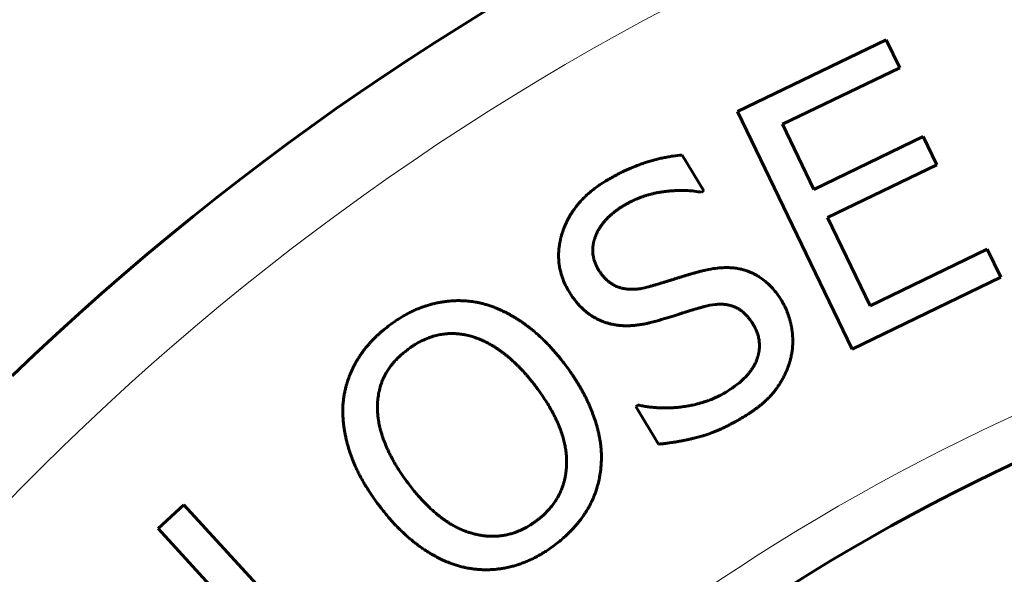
# Model space of a CAD drawing. Header units: millimetres. Extents: x 968 to 1714, y -499 to 290.
# Tile 8 of 27: x 1033 to 1055, y 106 to 119. Entities that reach past the tile are written whole.
import ezdxf

# ---------------------------------------------------------------- set-up
doc = ezdxf.new("R2010")
doc.units = ezdxf.units.MM
doc.linetypes.add('K5LT_BASIC', pattern=[0])
doc.linetypes.add('K5LT_THIN', pattern=[0])
doc.styles.add('KDIMTEXTSTYLE', font='GOST_AU.SHX', dxfattribs={"width": 0.96, "oblique": 15, "height": 5})
doc.styles.add('KTEXTSTYLE', font='GOST_AU.SHX', dxfattribs={"width": 0.96, "height": 5})
doc.dimstyles.new('KDIMSTYLE (1.00)', dxfattribs={"dimtxt": 5, "dimasz": 1, "dimexe": 2, "dimexo": 0, "dimgap": 1, "dimtad": 1, "dimtxsty": 'KDIMTEXTSTYLE', "dimsah": 1, "dimcen": 0, "dimdle": 1, "dimadec": 0, "dimazin": 0, "dimtfac": 0.667, "dimtmove": 0, "dimatfit": 3, "dimfxl": 1, "dimtvp": 1, "dimtolj": 1, "dimtzin": 0, "dimarcsym": 0})

# ---------------------------------------------------------------- blocks, each defined once
blk = doc.blocks.new('D0')
for points in [[(976.423, 263.866), (975.765, 268.866), (975.107, 263.866), (975.765, 264.366)], [(975.765, 2.5), (976.423, 7.5), (975.765, 7), (975.107, 7.5)]]:
    blk.add_hatch(color=7).paths.add_polyline_path(points)
at = {"color": 7, "linetype": 'K5LT_THIN', "lineweight": 18}
for p, q in [((1125.925, 268.866), (973.765, 268.866)), ((975.107, 263.866), (975.765, 268.866)), ((975.765, 268.866), (976.423, 263.866)), ((975.765, 2.5), (975.765, 268.866)), ((975.765, 264.366), (975.107, 263.866)), ((976.423, 263.866), (975.765, 264.366)), ((975.765, 2.5), (975.107, 7.5)), ((975.107, 7.5), (975.765, 7)), ((975.765, 7), (976.423, 7.5)), ((976.423, 7.5), (975.765, 2.5)), ((1111.444, 2.5), (973.765, 2.5))]:
    blk.add_line(p, q, dxfattribs=at)
blk.add_wipeout([(974.765, 143.026), (967.629, 143.026), (967.629, 153.536), (974.765, 153.536)])
at = {"color": 7, "insert": (968.23, 143.026), "char_height": 5, "attachment_point": 1, "rotation": 90, "style": 'KTEXTSTYLE'}
blk.add_mtext('\\H3.5;\\W0.965;\\Q15;\\Q15;\\H5.00;265', dxfattribs=at)
blk = doc.blocks.new('KDIMARROW_01')
blk.add_hatch(color=0).paths.add_polyline_path([(-5, -0.658), (0, 0), (-5, 0.658), (-4.5, 0)])
at = {"color": 0, "linetype": 'K5LT_THIN', "lineweight": 18}
for p, q in [((-4.5, 0), (-5, 0.658)), ((-5, 0.658), (0, 0)), ((0, 0), (-5, -0.658)), ((-5, -0.658), (-4.5, 0)), ((0, 0), (-1, 0))]:
    blk.add_line(p, q, dxfattribs=at)
blk = doc.blocks.new('D4')
for points in [[(1109.991, 111.827), (1112.372, 116.273), (1108.921, 112.595), (1109.748, 112.617)], [(1039.479, 14.727), (1042.929, 18.405), (1042.103, 18.383), (1041.86, 19.173)]]:
    blk.add_hatch(color=7).paths.add_polyline_path(points)
at = {"color": 7, "linetype": 'K5LT_THIN', "lineweight": 18}
for p, q in [((1112.372, 116.273), (1039.479, 14.727)), ((1108.921, 112.595), (1112.372, 116.273)), ((1112.372, 116.273), (1109.991, 111.827)), ((1109.748, 112.617), (1108.921, 112.595)), ((1109.991, 111.827), (1109.748, 112.617)), ((1039.479, 14.727), (1041.86, 19.173)), ((1041.86, 19.173), (1042.103, 18.383)), ((1042.929, 18.405), (1039.479, 14.727)), ((1042.103, 18.383), (1042.929, 18.405)), ((1039.479, 14.727), (1018.426, -14.602)), ((1018.426, -14.602), (1001.096, -14.602))]:
    blk.add_line(p, q, dxfattribs=at)
blk.add_wipeout([(1003.096, -13.602), (1003.096, -6.343), (1015.893, -6.343), (1015.893, -13.602)])
at = {"color": 7, "char_height": 5, "attachment_point": 1, "style": 'KTEXTSTYLE'}
for s, insert in [('\\H3.5;\\W0.965;\\Q15;\\Q15;\\H5.00;∅', (1003.096, -7.041)), ('\\H3.5;\\W0.965;\\Q15;\\Q15;\\H5.00;125', (1006.536, -7.041))]:
    blk.add_mtext(s, dxfattribs=dict(at, insert=insert))

msp = doc.modelspace()

# ---------------------------------------------------------------- linework, layer by layer
at = {"color": 150, "linetype": 'K5LT_BASIC', "lineweight": 60, "true_color": 0x0080ff}
for p, q in [((1052.746, 118.271), (1049.31, 116.611)), ((1053.06, 117.621), (1052.746, 118.271)), ((1050.354, 116.314), (1053.06, 117.621)), ((1049.31, 116.611), (1051.963, 111.119)), ((1051.08, 114.81), (1050.354, 116.314)), ((1053.604, 116.029), (1051.08, 114.81)), ((1053.918, 115.379), (1053.604, 116.029)), ((1048.531, 114.773), (1048.032, 115.603)), ((1051.394, 114.16), (1053.918, 115.379)), ((1048.48, 114.742), (1048.531, 114.773)), ((1052.379, 112.121), (1051.394, 114.16)), ((1055.085, 113.428), (1052.379, 112.121)), ((1055.399, 112.778), (1055.085, 113.428)), ((1051.963, 111.119), (1055.399, 112.778)), ((1047.012, 109.823), (1046.961, 109.793)), ((1046.961, 109.793), (1047.485, 108.92)), ((1036.52, 107.517), (1035.922, 106.969)), ((1040.154, 103.552), (1036.52, 107.517)), ((1035.922, 106.969), (1040.044, 102.472))]:
    msp.add_line(p, q, dxfattribs=at)
for radius, start, end in [(62.5, 54.68636, 133.94552), (47.5, 69.5278, 323.8006)]:
    msp.add_arc((1075.925, 65.5), radius, start, end, dxfattribs=at)
at = {"color": 7, "linetype": 'K5LT_THIN', "lineweight": 18}
for radius, start, end in [(60.5, 345.31321, 156.65222), (48.5, 349.7765, 323.5279)]:
    msp.add_arc((1075.925, 65.5), radius, start, end, dxfattribs=at)
at = {"color": 150, "linetype": 'K5LT_BASIC', "lineweight": 60, "true_color": 0x0080ff}
for points, knots in [([(1048.032, 115.603), (1047.959, 115.597), (1047.851, 115.585), (1047.706, 115.561), (1047.597, 115.54), (1047.488, 115.516), (1047.414, 115.497), (1047.34, 115.477), (1047.267, 115.456), (1047.156, 115.421), (1047.046, 115.382), (1046.972, 115.354), (1046.898, 115.324), (1046.824, 115.293), (1046.713, 115.244), (1046.603, 115.19), (1046.456, 115.114), (1046.346, 115.052), (1046.273, 115.008)], [0, 0, 0, 0, 0.124587, 0.186207, 0.248563, 0.311157, 0.373985, 0.374373, 0.436907, 0.499875, 0.562801, 0.624832, 0.625621, 0.688341, 0.750928, 0.813498, 0.875965, 1, 1, 1, 1]), ([(1046.273, 115.008), (1046.222, 114.977), (1046.158, 114.936), (1046.062, 114.869), (1045.974, 114.804), (1045.903, 114.745), (1045.827, 114.678), (1045.764, 114.618), (1045.694, 114.544), (1045.648, 114.492), (1045.614, 114.452), (1045.582, 114.411), (1045.551, 114.369), (1045.524, 114.332), (1045.501, 114.298), (1045.482, 114.269), (1045.464, 114.241), (1045.447, 114.212), (1045.43, 114.184), (1045.415, 114.156), (1045.399, 114.128), (1045.384, 114.099), (1045.37, 114.071), (1045.357, 114.042), (1045.344, 114.014), (1045.331, 113.985), (1045.319, 113.957), (1045.307, 113.928), (1045.296, 113.899), (1045.288, 113.876), (1045.28, 113.853), (1045.271, 113.827), (1045.26, 113.792), (1045.25, 113.759), (1045.243, 113.736), (1045.238, 113.717), (1045.233, 113.696), (1045.225, 113.666), (1045.219, 113.637), (1045.214, 113.617), (1045.21, 113.595), (1045.203, 113.563), (1045.193, 113.499), (1045.186, 113.441), (1045.179, 113.362), (1045.177, 113.311), (1045.178, 113.244), (1045.18, 113.179), (1045.187, 113.093), (1045.203, 112.992), (1045.23, 112.873), (1045.289, 112.688), (1045.36, 112.544), (1045.413, 112.456)], [0, 0, 0, 0, 0.049783, 0.065024, 0.102185, 0.146329, 0.14953, 0.195204, 0.227636, 0.245773, 0.261533, 0.27904, 0.296027, 0.312497, 0.324146, 0.335615, 0.346711, 0.357615, 0.368316, 0.379012, 0.389654, 0.400251, 0.41076, 0.421225, 0.431584, 0.441873, 0.45207, 0.462241, 0.472396, 0.48255, 0.485963, 0.496064, 0.509527, 0.522878, 0.530293, 0.532761, 0.542616, 0.552795, 0.563315, 0.572891, 0.574514, 0.58606, 0.606768, 0.641759, 0.647795, 0.691685, 0.696432, 0.720114, 0.762427, 0.79096, 0.831958, 0.896002, 1, 1, 1, 1]), ([(1046.681, 114.434), (1046.704, 114.448), (1046.749, 114.474), (1046.796, 114.499), (1046.83, 114.517), (1046.857, 114.531), (1046.9, 114.551), (1046.947, 114.573), (1046.99, 114.592), (1047.03, 114.608), (1047.065, 114.621), (1047.099, 114.634), (1047.133, 114.646), (1047.167, 114.658), (1047.2, 114.668), (1047.232, 114.678), (1047.263, 114.687), (1047.294, 114.695), (1047.323, 114.703), (1047.351, 114.71), (1047.371, 114.714), (1047.388, 114.718), (1047.404, 114.722), (1047.428, 114.727), (1047.451, 114.732), (1047.473, 114.736), (1047.494, 114.74), (1047.514, 114.743), (1047.533, 114.746), (1047.551, 114.749), (1047.563, 114.751), (1047.575, 114.753), (1047.586, 114.754), (1047.602, 114.756), (1047.617, 114.758), (1047.631, 114.76), (1047.641, 114.761), (1047.651, 114.762), (1047.663, 114.764), (1047.678, 114.765), (1047.693, 114.767), (1047.709, 114.769), (1047.725, 114.77), (1047.742, 114.772), (1047.76, 114.774), (1047.778, 114.775), (1047.791, 114.776), (1047.805, 114.777), (1047.823, 114.778), (1047.851, 114.78), (1047.883, 114.782), (1047.916, 114.783), (1047.95, 114.784), (1047.986, 114.785), (1048.022, 114.785), (1048.069, 114.785), (1048.117, 114.784), (1048.203, 114.78), (1048.266, 114.774), (1048.371, 114.762), (1048.428, 114.753), (1048.48, 114.742)], [0, 0, 0, 0, 0.039551, 0.079223, 0.07985, 0.09907, 0.125497, 0.151883, 0.178229, 0.197763, 0.21709, 0.236011, 0.254736, 0.272875, 0.290626, 0.307799, 0.324788, 0.340997, 0.356616, 0.371243, 0.385466, 0.386852, 0.398682, 0.411287, 0.423075, 0.434647, 0.445535, 0.455952, 0.465634, 0.475059, 0.483646, 0.483881, 0.492366, 0.500419, 0.508382, 0.516201, 0.521271, 0.523958, 0.531698, 0.539473, 0.547466, 0.555637, 0.564129, 0.572763, 0.582062, 0.591886, 0.602355, 0.60262, 0.613741, 0.630346, 0.647827, 0.66618, 0.683687, 0.704567, 0.725713, 0.744339, 0.784834, 0.808243, 0.893166, 0.898642, 1, 1, 1, 1]), ([(1046.094, 112.963), (1046.089, 112.972), (1046.081, 112.986), (1046.071, 113.005), (1046.065, 113.015), (1046.06, 113.026), (1046.044, 113.058), (1046.019, 113.114), (1045.998, 113.178), (1045.985, 113.232), (1045.976, 113.278), (1045.97, 113.323), (1045.967, 113.363), (1045.967, 113.394), (1045.967, 113.416), (1045.967, 113.434), (1045.968, 113.453), (1045.97, 113.476), (1045.972, 113.496), (1045.975, 113.514), (1045.976, 113.524), (1045.978, 113.534), (1045.979, 113.543), (1045.982, 113.557), (1045.985, 113.572), (1045.988, 113.586), (1045.991, 113.602), (1045.995, 113.617), (1045.999, 113.629), (1046.002, 113.64), (1046.005, 113.651), (1046.01, 113.667), (1046.016, 113.685), (1046.021, 113.7), (1046.026, 113.712), (1046.03, 113.725), (1046.037, 113.742), (1046.045, 113.761), (1046.052, 113.777), (1046.058, 113.79), (1046.064, 113.804), (1046.073, 113.822), (1046.084, 113.843), (1046.097, 113.867), (1046.108, 113.886), (1046.119, 113.906), (1046.132, 113.926), (1046.145, 113.946), (1046.157, 113.964), (1046.167, 113.979), (1046.182, 114), (1046.194, 114.015), (1046.206, 114.031), (1046.219, 114.047), (1046.238, 114.07), (1046.258, 114.093), (1046.279, 114.116), (1046.3, 114.139), (1046.322, 114.161), (1046.345, 114.183), (1046.368, 114.204), (1046.395, 114.228), (1046.432, 114.26), (1046.481, 114.299), (1046.536, 114.34), (1046.584, 114.373), (1046.632, 114.404), (1046.66, 114.422), (1046.681, 114.434)], [0, 0, 0, 0, 0.018634, 0.028499, 0.037456, 0.039056, 0.049953, 0.102359, 0.152292, 0.176207, 0.209452, 0.24203, 0.262863, 0.288357, 0.299901, 0.305806, 0.322122, 0.336686, 0.349671, 0.361076, 0.369736, 0.369974, 0.378499, 0.387463, 0.396522, 0.405879, 0.415429, 0.425278, 0.435231, 0.436795, 0.445574, 0.456204, 0.467299, 0.478579, 0.483009, 0.49029, 0.502264, 0.514572, 0.526948, 0.531139, 0.539639, 0.552568, 0.565907, 0.579395, 0.59832, 0.603376, 0.617768, 0.637759, 0.643233, 0.653272, 0.669056, 0.685166, 0.685208, 0.701468, 0.717871, 0.734315, 0.750738, 0.767096, 0.783262, 0.799296, 0.81513, 0.83089, 0.85506, 0.887658, 0.921846, 0.95409, 0.967918, 1, 1, 1, 1]), ([(1047.265, 112.559), (1047.203, 112.541), (1047.11, 112.52), (1046.984, 112.504), (1046.912, 112.5), (1046.843, 112.5), (1046.793, 112.502), (1046.738, 112.508), (1046.686, 112.516), (1046.649, 112.524), (1046.602, 112.536), (1046.572, 112.546), (1046.531, 112.561), (1046.496, 112.576), (1046.463, 112.592), (1046.422, 112.615), (1046.395, 112.632), (1046.35, 112.665), (1046.322, 112.687), (1046.281, 112.724), (1046.258, 112.747), (1046.22, 112.789), (1046.185, 112.83), (1046.151, 112.876), (1046.133, 112.902), (1046.116, 112.928), (1046.105, 112.946), (1046.094, 112.963)], [0, 0, 0, 0, 0.122711, 0.186076, 0.26484, 0.2805, 0.341064, 0.3794, 0.40939, 0.465902, 0.470425, 0.525982, 0.542566, 0.577835, 0.618879, 0.630865, 0.691212, 0.695751, 0.762782, 0.774058, 0.822384, 0.837974, 0.897609, 0.938214, 0.956625, 0.961636, 1, 1, 1, 1]), ([(1048.503, 112.928), (1048.489, 112.924), (1048.461, 112.917), (1048.417, 112.905), (1048.384, 112.896), (1048.355, 112.889), (1048.328, 112.881), (1048.29, 112.87), (1048.249, 112.859), (1048.21, 112.847), (1048.17, 112.835), (1048.131, 112.824), (1048.093, 112.812), (1048.065, 112.804), (1048.041, 112.796), (1048.017, 112.789), (1047.983, 112.778), (1047.948, 112.768), (1047.915, 112.757), (1047.883, 112.747), (1047.855, 112.738), (1047.835, 112.732), (1047.817, 112.726), (1047.798, 112.72), (1047.769, 112.711), (1047.746, 112.704), (1047.723, 112.697), (1047.705, 112.691), (1047.684, 112.685), (1047.663, 112.678), (1047.634, 112.669), (1047.606, 112.661), (1047.579, 112.652), (1047.558, 112.646), (1047.538, 112.64), (1047.518, 112.634), (1047.486, 112.624), (1047.45, 112.613), (1047.42, 112.605), (1047.402, 112.599), (1047.387, 112.595), (1047.365, 112.588), (1047.339, 112.58), (1047.305, 112.571), (1047.28, 112.563), (1047.265, 112.559)], [0, 0, 0, 0, 0.047272, 0.089966, 0.12953, 0.138365, 0.165703, 0.200423, 0.232777, 0.263925, 0.293669, 0.323216, 0.351649, 0.379312, 0.383475, 0.405644, 0.431651, 0.456274, 0.480119, 0.502547, 0.524375, 0.540284, 0.544454, 0.56338, 0.580781, 0.6053, 0.613782, 0.629585, 0.645217, 0.660997, 0.677059, 0.709699, 0.726163, 0.74262, 0.759029, 0.775304, 0.79149, 0.838074, 0.865024, 0.869056, 0.88628, 0.905914, 0.926744, 0.958502, 1, 1, 1, 1]), ([(1050.333, 112.234), (1050.299, 112.29), (1050.233, 112.389), (1050.15, 112.493), (1050.069, 112.581), (1050.011, 112.637), (1049.928, 112.708), (1049.878, 112.745), (1049.811, 112.79), (1049.762, 112.821), (1049.709, 112.849), (1049.658, 112.874), (1049.606, 112.898), (1049.554, 112.918), (1049.499, 112.937), (1049.448, 112.952), (1049.386, 112.967), (1049.336, 112.977), (1049.285, 112.986), (1049.236, 112.992), (1049.168, 112.998), (1049.099, 113.002), (1048.984, 113.001), (1048.84, 112.992), (1048.669, 112.966), (1048.551, 112.94), (1048.503, 112.928)], [0, 0, 0, 0, 0.086891, 0.160242, 0.189832, 0.260531, 0.279695, 0.35463, 0.356504, 0.403234, 0.44444, 0.448931, 0.492716, 0.53248, 0.535627, 0.581287, 0.614265, 0.630555, 0.657026, 0.689257, 0.702893, 0.753804, 0.786775, 0.859337, 0.94309, 1, 1, 1, 1]), ([(1045.413, 112.456), (1045.432, 112.424), (1045.462, 112.377), (1045.503, 112.318), (1045.534, 112.275), (1045.565, 112.233), (1045.591, 112.202), (1045.612, 112.177), (1045.634, 112.152), (1045.663, 112.12), (1045.696, 112.085), (1045.723, 112.06), (1045.745, 112.039), (1045.767, 112.019), (1045.797, 111.994), (1045.83, 111.967), (1045.856, 111.948), (1045.877, 111.932), (1045.902, 111.915), (1045.941, 111.888), (1045.979, 111.864), (1046.022, 111.839), (1046.054, 111.822), (1046.1, 111.799), (1046.137, 111.781), (1046.185, 111.761), (1046.242, 111.739), (1046.29, 111.723), (1046.32, 111.714)], [0, 0, 0, 0, 0.078614, 0.11836, 0.158165, 0.197872, 0.237444, 0.252141, 0.276926, 0.316221, 0.355414, 0.39396, 0.407187, 0.431946, 0.468923, 0.505422, 0.540611, 0.553367, 0.574971, 0.618938, 0.676717, 0.695948, 0.75113, 0.775175, 0.833258, 0.862301, 0.917155, 1, 1, 1, 1]), ([(1043.339, 112.189), (1043.311, 112.195), (1043.261, 112.204), (1043.186, 112.216), (1043.092, 112.227), (1042.986, 112.235), (1042.881, 112.238), (1042.775, 112.236), (1042.672, 112.23), (1042.573, 112.219), (1042.506, 112.209), (1042.456, 112.201), (1042.41, 112.193), (1042.365, 112.184), (1042.325, 112.175), (1042.294, 112.168), (1042.262, 112.16), (1042.224, 112.15), (1042.175, 112.136), (1042.131, 112.123), (1042.099, 112.112), (1042.074, 112.104), (1042.053, 112.096), (1042.02, 112.085), (1041.995, 112.075), (1041.962, 112.063), (1041.93, 112.05), (1041.897, 112.036), (1041.865, 112.022), (1041.832, 112.007), (1041.784, 111.985), (1041.735, 111.961), (1041.688, 111.936), (1041.64, 111.91), (1041.594, 111.884), (1041.547, 111.856), (1041.5, 111.828), (1041.453, 111.798), (1041.422, 111.777), (1041.391, 111.756), (1041.345, 111.724), (1041.3, 111.691), (1041.269, 111.669)], [0, 0, 0, 0, 0.039951, 0.073405, 0.109766, 0.177399, 0.227059, 0.261569, 0.329863, 0.375591, 0.40218, 0.425823, 0.446755, 0.467935, 0.489788, 0.50327, 0.512074, 0.534932, 0.557933, 0.581235, 0.597198, 0.604685, 0.616021, 0.628299, 0.651279, 0.651924, 0.675507, 0.698685, 0.69905, 0.722513, 0.745944, 0.769285, 0.793552, 0.81578, 0.838965, 0.862095, 0.885201, 0.908286, 0.931362, 0.932351, 0.954351, 1, 1, 1, 1]), ([(1045.336, 110.747), (1045.283, 110.818), (1045.202, 110.92), (1045.094, 111.049), (1045.013, 111.14), (1044.932, 111.226), (1044.852, 111.307), (1044.774, 111.383), (1044.696, 111.454), (1044.619, 111.521), (1044.544, 111.583), (1044.494, 111.622), (1044.445, 111.659), (1044.397, 111.695), (1044.327, 111.744), (1044.259, 111.789), (1044.2, 111.826), (1044.157, 111.853), (1044.115, 111.878), (1044.067, 111.905), (1044.007, 111.938), (1043.949, 111.968), (1043.876, 112.004), (1043.789, 112.043), (1043.706, 112.077), (1043.642, 112.101), (1043.596, 112.117), (1043.551, 112.132), (1043.507, 112.145), (1043.464, 112.158), (1043.408, 112.173), (1043.366, 112.183), (1043.339, 112.189)], [0, 0, 0, 0, 0.087698, 0.131267, 0.174061, 0.216302, 0.257406, 0.29781, 0.337202, 0.376275, 0.41412, 0.449305, 0.451064, 0.486452, 0.521209, 0.554315, 0.586447, 0.607076, 0.617283, 0.647798, 0.677092, 0.705486, 0.732425, 0.783806, 0.83116, 0.854071, 0.876263, 0.897979, 0.918985, 0.93976, 0.960069, 1, 1, 1, 1]), ([(1050.525, 110.838), (1050.531, 110.857), (1050.539, 110.887), (1050.551, 110.939), (1050.564, 111.001), (1050.576, 111.074), (1050.583, 111.139), (1050.588, 111.202), (1050.59, 111.252), (1050.59, 111.298), (1050.59, 111.326), (1050.59, 111.346), (1050.589, 111.367), (1050.588, 111.388), (1050.586, 111.417), (1050.584, 111.446), (1050.582, 111.464), (1050.581, 111.481), (1050.58, 111.49), (1050.578, 111.507), (1050.576, 111.518), (1050.574, 111.537), (1050.572, 111.553), (1050.569, 111.572), (1050.566, 111.592), (1050.562, 111.617), (1050.558, 111.639), (1050.554, 111.658), (1050.55, 111.679), (1050.544, 111.707), (1050.536, 111.737), (1050.528, 111.77), (1050.521, 111.794), (1050.515, 111.818), (1050.507, 111.844), (1050.493, 111.887), (1050.474, 111.942), (1050.453, 111.995), (1050.434, 112.039), (1050.416, 112.08), (1050.396, 112.121), (1050.374, 112.163), (1050.353, 112.199), (1050.34, 112.222), (1050.333, 112.234)], [0, 0, 0, 0, 0.040575, 0.066052, 0.111488, 0.174787, 0.221347, 0.250455, 0.30756, 0.326215, 0.344781, 0.366277, 0.366906, 0.388349, 0.408446, 0.427866, 0.446173, 0.446639, 0.461365, 0.465453, 0.479932, 0.484574, 0.503966, 0.512575, 0.523716, 0.543576, 0.563829, 0.56814, 0.584327, 0.605219, 0.626276, 0.648986, 0.673192, 0.678956, 0.700191, 0.728505, 0.772885, 0.820847, 0.849032, 0.872384, 0.913844, 0.944257, 0.971338, 1, 1, 1, 1]), ([(1047.462, 111.772), (1047.481, 111.778), (1047.52, 111.79), (1047.578, 111.807), (1047.634, 111.824), (1047.69, 111.841), (1047.745, 111.858), (1047.797, 111.874), (1047.848, 111.89), (1047.895, 111.905), (1047.941, 111.92), (1047.975, 111.931), (1048.002, 111.939), (1048.028, 111.948), (1048.056, 111.957), (1048.081, 111.965), (1048.103, 111.972), (1048.122, 111.977), (1048.148, 111.986), (1048.176, 111.994), (1048.203, 112.003), (1048.231, 112.011), (1048.262, 112.02), (1048.304, 112.033), (1048.34, 112.043), (1048.368, 112.051), (1048.395, 112.059), (1048.429, 112.069), (1048.469, 112.08), (1048.497, 112.088), (1048.524, 112.095), (1048.537, 112.099), (1048.549, 112.102)], [0, 0, 0, 0, 0.040007, 0.081834, 0.125314, 0.170557, 0.216547, 0.263145, 0.309785, 0.355612, 0.400432, 0.443039, 0.460358, 0.483926, 0.523432, 0.547669, 0.563846, 0.592583, 0.605407, 0.647767, 0.679458, 0.690716, 0.733844, 0.776273, 0.817769, 0.838843, 0.857515, 0.896031, 0.932309, 0.966979, 0.969492, 1, 1, 1, 1]), ([(1048.549, 112.102), (1048.635, 112.125), (1048.716, 112.14), (1048.835, 112.152), (1048.88, 112.155), (1048.934, 112.154), (1048.978, 112.153), (1049.018, 112.15), (1049.075, 112.142), (1049.109, 112.135), (1049.154, 112.124), (1049.178, 112.117), (1049.198, 112.11), (1049.21, 112.106), (1049.222, 112.101), (1049.235, 112.096), (1049.252, 112.089), (1049.268, 112.081), (1049.293, 112.069), (1049.314, 112.058), (1049.34, 112.043), (1049.365, 112.027), (1049.39, 112.01), (1049.421, 111.987), (1049.445, 111.967), (1049.48, 111.936), (1049.517, 111.9), (1049.575, 111.835), (1049.628, 111.763), (1049.663, 111.708), (1049.674, 111.688)], [0, 0, 0, 0, 0.162967, 0.163222, 0.251981, 0.26186, 0.284661, 0.35356, 0.357613, 0.423066, 0.440315, 0.475163, 0.486729, 0.494647, 0.506515, 0.521448, 0.530264, 0.554037, 0.566073, 0.60159, 0.614785, 0.645163, 0.674294, 0.692282, 0.739917, 0.752302, 0.805081, 0.863251, 0.953085, 1, 1, 1, 1]), ([(1046.32, 111.714), (1046.331, 111.711), (1046.353, 111.705), (1046.387, 111.697), (1046.422, 111.69), (1046.458, 111.683), (1046.494, 111.676), (1046.532, 111.671), (1046.571, 111.666), (1046.611, 111.662), (1046.652, 111.659), (1046.694, 111.657), (1046.726, 111.656), (1046.756, 111.656), (1046.786, 111.656), (1046.814, 111.657), (1046.845, 111.659), (1046.879, 111.661), (1046.93, 111.666), (1046.981, 111.671), (1047.017, 111.676), (1047.054, 111.681), (1047.093, 111.687), (1047.151, 111.697), (1047.201, 111.707), (1047.241, 111.716), (1047.282, 111.725), (1047.334, 111.737), (1047.379, 111.749), (1047.421, 111.76), (1047.442, 111.766), (1047.462, 111.772)], [0, 0, 0, 0, 0.030618, 0.061876, 0.094035, 0.126655, 0.16009, 0.194845, 0.230445, 0.267247, 0.304414, 0.343021, 0.382673, 0.392552, 0.423957, 0.464306, 0.465782, 0.50937, 0.554223, 0.60084, 0.645429, 0.647948, 0.696332, 0.745532, 0.795935, 0.821807, 0.846754, 0.898003, 0.949142, 0.954228, 1, 1, 1, 1]), ([(1041.269, 111.669), (1041.227, 111.636), (1041.164, 111.587), (1041.085, 111.521), (1041.029, 111.47), (1040.975, 111.42), (1040.924, 111.37), (1040.875, 111.321), (1040.83, 111.272), (1040.787, 111.223), (1040.746, 111.175), (1040.708, 111.129), (1040.659, 111.065), (1040.608, 110.994), (1040.562, 110.924), (1040.535, 110.879), (1040.521, 110.857), (1040.508, 110.835), (1040.498, 110.818), (1040.482, 110.789), (1040.468, 110.762), (1040.449, 110.727), (1040.431, 110.692), (1040.414, 110.657), (1040.398, 110.623), (1040.383, 110.589), (1040.369, 110.555), (1040.355, 110.52), (1040.341, 110.486), (1040.326, 110.446), (1040.309, 110.398), (1040.29, 110.338), (1040.27, 110.27), (1040.25, 110.188), (1040.23, 110.098), (1040.216, 110.012), (1040.207, 109.946), (1040.2, 109.889), (1040.197, 109.853), (1040.195, 109.83)], [0, 0, 0, 0, 0.065791, 0.098439, 0.130532, 0.162271, 0.193085, 0.223324, 0.252714, 0.281829, 0.309836, 0.337018, 0.362823, 0.419337, 0.456564, 0.479173, 0.49207, 0.493262, 0.514404, 0.519339, 0.538604, 0.557556, 0.575873, 0.593863, 0.611509, 0.629138, 0.646676, 0.664141, 0.681911, 0.698733, 0.725127, 0.754851, 0.787902, 0.827184, 0.874514, 0.919512, 0.950089, 0.968501, 1, 1, 1, 1]), ([(1049.674, 111.688), (1049.681, 111.678), (1049.69, 111.662), (1049.701, 111.641), (1049.707, 111.63), (1049.714, 111.618), (1049.725, 111.595), (1049.742, 111.559), (1049.765, 111.502), (1049.785, 111.443), (1049.8, 111.38), (1049.81, 111.327), (1049.816, 111.275), (1049.819, 111.232), (1049.819, 111.196), (1049.819, 111.168), (1049.817, 111.131), (1049.813, 111.096), (1049.808, 111.062), (1049.805, 111.04), (1049.801, 111.023), (1049.798, 111.006), (1049.794, 110.99), (1049.79, 110.973), (1049.786, 110.957), (1049.782, 110.945), (1049.779, 110.934), (1049.775, 110.921), (1049.769, 110.903), (1049.764, 110.888), (1049.758, 110.872), (1049.752, 110.854), (1049.744, 110.835), (1049.736, 110.817), (1049.728, 110.8), (1049.719, 110.781), (1049.712, 110.767), (1049.706, 110.756), (1049.702, 110.748), (1049.698, 110.74), (1049.692, 110.729), (1049.68, 110.709), (1049.663, 110.681), (1049.642, 110.649), (1049.621, 110.619), (1049.597, 110.588), (1049.564, 110.546), (1049.507, 110.481), (1049.444, 110.419), (1049.357, 110.341), (1049.28, 110.28), (1049.163, 110.196), (1049.087, 110.148), (1049.033, 110.115)], [0, 0, 0, 0, 0.019678, 0.030098, 0.039648, 0.041248, 0.052758, 0.083408, 0.107952, 0.161711, 0.19321, 0.225508, 0.260912, 0.288463, 0.305538, 0.327772, 0.340038, 0.37257, 0.391616, 0.402319, 0.412776, 0.422843, 0.432762, 0.442634, 0.452606, 0.462612, 0.462985, 0.473671, 0.484864, 0.496263, 0.501315, 0.512326, 0.52879, 0.536757, 0.54566, 0.558757, 0.572003, 0.572142, 0.579074, 0.586011, 0.586677, 0.600075, 0.622791, 0.639704, 0.660126, 0.678636, 0.700189, 0.740322, 0.804797, 0.824384, 0.896533, 0.930122, 1, 1, 1, 1]), ([(1041.695, 111.11), (1041.73, 111.136), (1041.786, 111.176), (1041.89, 111.243), (1041.98, 111.292), (1042.096, 111.347), (1042.188, 111.383), (1042.302, 111.42), (1042.388, 111.442), (1042.494, 111.461), (1042.558, 111.469), (1042.639, 111.475), (1042.682, 111.477), (1042.746, 111.477), (1042.799, 111.475), (1042.885, 111.468), (1042.964, 111.457), (1043.056, 111.44), (1043.112, 111.426), (1043.154, 111.414)], [0, 0, 0, 0, 0.076949, 0.123486, 0.226552, 0.269185, 0.369897, 0.417978, 0.505472, 0.547039, 0.63417, 0.634335, 0.710474, 0.719837, 0.762649, 0.817544, 0.890905, 0.918038, 1, 1, 1, 1]), ([(1043.154, 111.414), (1043.187, 111.405), (1043.239, 111.389), (1043.309, 111.364), (1043.364, 111.342), (1043.411, 111.322), (1043.446, 111.306), (1043.481, 111.289), (1043.523, 111.268), (1043.577, 111.239), (1043.631, 111.208), (1043.684, 111.176), (1043.738, 111.141), (1043.792, 111.105), (1043.828, 111.079), (1043.864, 111.053), (1043.9, 111.027), (1043.945, 110.992), (1043.98, 110.964), (1044.014, 110.936), (1044.055, 110.901), (1044.1, 110.861), (1044.133, 110.831), (1044.164, 110.802), (1044.199, 110.768), (1044.244, 110.724), (1044.288, 110.68), (1044.331, 110.635), (1044.371, 110.591), (1044.412, 110.545), (1044.453, 110.498), (1044.508, 110.433), (1044.578, 110.347), (1044.632, 110.277), (1044.66, 110.239)], [0, 0, 0, 0, 0.066279, 0.105808, 0.140693, 0.175543, 0.197498, 0.210429, 0.245369, 0.280453, 0.315623, 0.350851, 0.386069, 0.421211, 0.456358, 0.456507, 0.491173, 0.525685, 0.545062, 0.559574, 0.593167, 0.625781, 0.648656, 0.657665, 0.688321, 0.718467, 0.747332, 0.775421, 0.804263, 0.82922, 0.857734, 0.888282, 0.941021, 1, 1, 1, 1]), ([(1040.991, 109.791), (1040.992, 109.83), (1040.995, 109.891), (1041.005, 110), (1041.016, 110.076), (1041.037, 110.176), (1041.053, 110.239), (1041.08, 110.322), (1041.097, 110.366), (1041.112, 110.404), (1041.121, 110.425), (1041.132, 110.449), (1041.143, 110.473), (1041.159, 110.505), (1041.175, 110.534), (1041.206, 110.589), (1041.252, 110.661), (1041.304, 110.733), (1041.356, 110.796), (1041.405, 110.852), (1041.466, 110.915), (1041.536, 110.981), (1041.609, 111.044), (1041.668, 111.09), (1041.695, 111.11)], [0, 0, 0, 0, 0.070483, 0.113172, 0.207274, 0.217827, 0.313866, 0.338615, 0.392889, 0.41007, 0.422221, 0.440436, 0.463393, 0.476834, 0.5132, 0.531545, 0.606026, 0.686289, 0.706934, 0.765967, 0.827982, 0.870334, 0.943745, 1, 1, 1, 1]), ([(1049.446, 109.544), (1049.489, 109.57), (1049.551, 109.609), (1049.63, 109.662), (1049.688, 109.702), (1049.744, 109.743), (1049.79, 109.777), (1049.824, 109.804), (1049.858, 109.832), (1049.898, 109.865), (1049.945, 109.906), (1049.981, 109.94), (1050.009, 109.967), (1050.036, 109.994), (1050.069, 110.028), (1050.104, 110.068), (1050.13, 110.097), (1050.151, 110.123), (1050.171, 110.149), (1050.198, 110.184), (1050.226, 110.223), (1050.245, 110.25), (1050.263, 110.276), (1050.28, 110.303), (1050.304, 110.341), (1050.328, 110.381), (1050.343, 110.408), (1050.358, 110.435), (1050.373, 110.462), (1050.394, 110.503), (1050.413, 110.544), (1050.432, 110.585), (1050.45, 110.627), (1050.464, 110.661), (1050.475, 110.689), (1050.485, 110.717), (1050.498, 110.753), (1050.51, 110.79), (1050.519, 110.819), (1050.524, 110.833), (1050.525, 110.838)], [0, 0, 0, 0, 0.065965, 0.099834, 0.134166, 0.16861, 0.203184, 0.22227, 0.237818, 0.272396, 0.306904, 0.340912, 0.356334, 0.374456, 0.407121, 0.439226, 0.470256, 0.477634, 0.500677, 0.53068, 0.56082, 0.590861, 0.592796, 0.620835, 0.6507, 0.680597, 0.70926, 0.710362, 0.740034, 0.769555, 0.799034, 0.828343, 0.857505, 0.886411, 0.897978, 0.915163, 0.943638, 0.97192, 0.989111, 1, 1, 1, 1]), ([(1046.161, 108.43), (1046.164, 108.478), (1046.167, 108.53), (1046.167, 108.59), (1046.167, 108.619), (1046.167, 108.67), (1046.164, 108.741), (1046.159, 108.813), (1046.154, 108.866), (1046.148, 108.919), (1046.14, 108.979), (1046.126, 109.06), (1046.113, 109.13), (1046.101, 109.185), (1046.088, 109.239), (1046.072, 109.305), (1046.048, 109.388), (1046.028, 109.454), (1046.009, 109.509), (1045.991, 109.564), (1045.967, 109.629), (1045.946, 109.683), (1045.924, 109.736), (1045.901, 109.792), (1045.866, 109.869), (1045.831, 109.944), (1045.795, 110.017), (1045.759, 110.087), (1045.722, 110.155), (1045.685, 110.221), (1045.647, 110.285), (1045.61, 110.347), (1045.572, 110.407), (1045.533, 110.467), (1045.489, 110.533), (1045.425, 110.627), (1045.371, 110.701), (1045.336, 110.747)], [0, 0, 0, 0, 0.068924, 0.072286, 0.08276, 0.107993, 0.143461, 0.178823, 0.205281, 0.214106, 0.249375, 0.284703, 0.320093, 0.341081, 0.355481, 0.390827, 0.426057, 0.461317, 0.475757, 0.496226, 0.530788, 0.559238, 0.564626, 0.598114, 0.630541, 0.662192, 0.692545, 0.722363, 0.750858, 0.778559, 0.806112, 0.831557, 0.857108, 0.882127, 0.906359, 0.941369, 1, 1, 1, 1]), ([(1044.66, 110.239), (1044.71, 110.172), (1044.796, 110.052), (1044.93, 109.848), (1045.024, 109.683), (1045.095, 109.545), (1045.133, 109.465), (1045.168, 109.387), (1045.199, 109.311), (1045.227, 109.237), (1045.251, 109.166), (1045.273, 109.098), (1045.291, 109.032), (1045.307, 108.968), (1045.321, 108.907), (1045.332, 108.848), (1045.34, 108.803), (1045.345, 108.766), (1045.35, 108.731), (1045.355, 108.686), (1045.359, 108.637), (1045.361, 108.591), (1045.362, 108.561), (1045.363, 108.534), (1045.363, 108.518), (1045.363, 108.489), (1045.363, 108.459), (1045.361, 108.419), (1045.359, 108.386), (1045.357, 108.362), (1045.355, 108.338), (1045.353, 108.31), (1045.349, 108.28), (1045.346, 108.259), (1045.343, 108.238), (1045.34, 108.215), (1045.335, 108.185), (1045.329, 108.157), (1045.324, 108.129), (1045.317, 108.102), (1045.311, 108.075), (1045.303, 108.046), (1045.294, 108.013), (1045.282, 107.975), (1045.266, 107.926), (1045.239, 107.856), (1045.213, 107.797), (1045.172, 107.716), (1045.138, 107.656), (1045.079, 107.566), (1045.015, 107.478), (1044.903, 107.349), (1044.79, 107.245), (1044.702, 107.174), (1044.676, 107.155), (1044.668, 107.149)], [0, 0, 0, 0, 0.052346, 0.094379, 0.163471, 0.18595, 0.20833, 0.2302, 0.25166, 0.272401, 0.292832, 0.312433, 0.331512, 0.34986, 0.367991, 0.385352, 0.402156, 0.407694, 0.418058, 0.433618, 0.448348, 0.462607, 0.475035, 0.476245, 0.487475, 0.489741, 0.502673, 0.515172, 0.526991, 0.533749, 0.538545, 0.549482, 0.560062, 0.567723, 0.570189, 0.580219, 0.589966, 0.599527, 0.608807, 0.617995, 0.626999, 0.635909, 0.647665, 0.661043, 0.676042, 0.698793, 0.73647, 0.74122, 0.790471, 0.806186, 0.847941, 0.897907, 0.971578, 0.990893, 1, 1, 1, 1]), ([(1049.033, 110.115), (1049.013, 110.103), (1048.973, 110.08), (1048.93, 110.057), (1048.886, 110.034), (1048.841, 110.012), (1048.775, 109.982), (1048.714, 109.957), (1048.67, 109.94), (1048.627, 109.924), (1048.579, 109.907), (1048.512, 109.886), (1048.445, 109.866), (1048.378, 109.848), (1048.31, 109.832), (1048.255, 109.82), (1048.209, 109.811), (1048.163, 109.803), (1048.103, 109.792), (1048.055, 109.785), (1048.009, 109.779), (1047.963, 109.774), (1047.901, 109.767), (1047.856, 109.764), (1047.812, 109.761), (1047.765, 109.758), (1047.705, 109.757), (1047.663, 109.756), (1047.642, 109.756), (1047.618, 109.756), (1047.577, 109.756), (1047.517, 109.758), (1047.458, 109.761), (1047.4, 109.766), (1047.346, 109.77), (1047.308, 109.775), (1047.271, 109.779), (1047.231, 109.784), (1047.176, 109.793), (1047.121, 109.802), (1047.083, 109.809), (1047.047, 109.816), (1047.029, 109.82), (1047.012, 109.823)], [0, 0, 0, 0, 0.040634, 0.074459, 0.079932, 0.118091, 0.154852, 0.190947, 0.218728, 0.225932, 0.260328, 0.294071, 0.327756, 0.361493, 0.394302, 0.427183, 0.441309, 0.460098, 0.49296, 0.525764, 0.528075, 0.558028, 0.589946, 0.61529, 0.62091, 0.65122, 0.680612, 0.703688, 0.709111, 0.709628, 0.737793, 0.765451, 0.792446, 0.819278, 0.845674, 0.867452, 0.871811, 0.897591, 0.923314, 0.948895, 0.974456, 0.975835, 1, 1, 1, 1]), ([(1040.195, 109.83), (1040.193, 109.785), (1040.192, 109.728), (1040.192, 109.67), (1040.192, 109.63), (1040.194, 109.572), (1040.199, 109.485), (1040.207, 109.398), (1040.218, 109.31), (1040.232, 109.222), (1040.248, 109.133), (1040.267, 109.046), (1040.281, 108.987), (1040.296, 108.928), (1040.313, 108.867), (1040.339, 108.78), (1040.367, 108.694), (1040.388, 108.636), (1040.409, 108.581), (1040.434, 108.518), (1040.475, 108.422), (1040.522, 108.319), (1040.567, 108.228), (1040.621, 108.126), (1040.674, 108.033), (1040.734, 107.931), (1040.789, 107.844), (1040.852, 107.749), (1040.907, 107.669), (1040.964, 107.588), (1040.999, 107.541), (1041.023, 107.509)], [0, 0, 0, 0, 0.062873, 0.077668, 0.078228, 0.117269, 0.156319, 0.195404, 0.23452, 0.273658, 0.312831, 0.352023, 0.388146, 0.390843, 0.429276, 0.46692, 0.504152, 0.540205, 0.541821, 0.575484, 0.620734, 0.664443, 0.706597, 0.73567, 0.792681, 0.823478, 0.862565, 0.90092, 0.941808, 0.961256, 1, 1, 1, 1]), ([(1041.699, 108.017), (1041.654, 108.077), (1041.589, 108.167), (1041.51, 108.286), (1041.454, 108.374), (1041.402, 108.46), (1041.358, 108.536), (1041.328, 108.592), (1041.299, 108.647), (1041.266, 108.711), (1041.228, 108.792), (1041.195, 108.866), (1041.174, 108.919), (1041.153, 108.97), (1041.132, 109.026), (1041.107, 109.099), (1041.086, 109.164), (1041.073, 109.21), (1041.06, 109.255), (1041.048, 109.306), (1041.033, 109.371), (1041.022, 109.428), (1041.015, 109.47), (1041.009, 109.511), (1041.003, 109.558), (1040.997, 109.617), (1040.994, 109.663), (1040.992, 109.702), (1040.991, 109.731), (1040.991, 109.763), (1040.991, 109.782), (1040.991, 109.791)], [0, 0, 0, 0, 0.095671, 0.14331, 0.190309, 0.236801, 0.282459, 0.312413, 0.32766, 0.372252, 0.416712, 0.4605, 0.494392, 0.503786, 0.54591, 0.587381, 0.627524, 0.656287, 0.666906, 0.70529, 0.743407, 0.780875, 0.806422, 0.817962, 0.854532, 0.891005, 0.927262, 0.939243, 0.963559, 0.981597, 1, 1, 1, 1]), ([(1047.485, 108.92), (1047.514, 108.923), (1047.572, 108.928), (1047.657, 108.938), (1047.738, 108.949), (1047.795, 108.957), (1047.851, 108.966), (1047.911, 108.976), (1047.992, 108.99), (1048.072, 109.006), (1048.149, 109.021), (1048.223, 109.038), (1048.277, 109.05), (1048.323, 109.061), (1048.365, 109.071), (1048.422, 109.086), (1048.47, 109.099), (1048.508, 109.11), (1048.543, 109.121), (1048.572, 109.13), (1048.605, 109.141), (1048.637, 109.152), (1048.683, 109.169), (1048.728, 109.186), (1048.771, 109.202), (1048.811, 109.219), (1048.849, 109.235), (1048.886, 109.251), (1048.925, 109.268), (1048.968, 109.288), (1049.018, 109.312), (1049.079, 109.342), (1049.165, 109.385), (1049.247, 109.429), (1049.345, 109.485), (1049.403, 109.518), (1049.446, 109.544)], [0, 0, 0, 0, 0.045686, 0.091796, 0.138227, 0.177905, 0.184531, 0.230773, 0.275665, 0.319455, 0.361294, 0.402255, 0.440197, 0.448247, 0.475883, 0.508128, 0.539178, 0.549987, 0.567492, 0.594205, 0.594951, 0.618753, 0.64278, 0.665144, 0.686367, 0.705841, 0.724703, 0.742283, 0.759188, 0.780698, 0.804421, 0.830358, 0.866998, 0.923549, 0.942923, 1, 1, 1, 1]), ([(1045.086, 106.584), (1045.136, 106.622), (1045.212, 106.683), (1045.31, 106.768), (1045.378, 106.831), (1045.435, 106.887), (1045.484, 106.937), (1045.53, 106.987), (1045.574, 107.036), (1045.615, 107.085), (1045.653, 107.132), (1045.688, 107.178), (1045.721, 107.223), (1045.751, 107.266), (1045.782, 107.311), (1045.81, 107.355), (1045.831, 107.39), (1045.844, 107.411), (1045.856, 107.432), (1045.866, 107.449), (1045.88, 107.474), (1045.894, 107.5), (1045.916, 107.541), (1045.934, 107.579), (1045.952, 107.616), (1045.972, 107.66), (1045.995, 107.716), (1046.024, 107.79), (1046.056, 107.883), (1046.09, 108), (1046.119, 108.123), (1046.144, 108.266), (1046.155, 108.365), (1046.161, 108.43)], [0, 0, 0, 0, 0.079408, 0.124069, 0.168063, 0.199881, 0.231071, 0.261334, 0.291295, 0.320037, 0.347865, 0.374168, 0.399861, 0.424009, 0.447222, 0.476293, 0.496832, 0.504553, 0.510297, 0.530494, 0.532007, 0.551677, 0.571168, 0.596829, 0.611264, 0.629115, 0.664479, 0.696569, 0.740983, 0.802574, 0.865813, 0.914838, 1, 1, 1, 1]), ([(1044.668, 107.149), (1044.651, 107.136), (1044.624, 107.116), (1044.588, 107.091), (1044.569, 107.078), (1044.548, 107.065), (1044.48, 107.021), (1044.371, 106.96), (1044.246, 106.905), (1044.148, 106.869), (1044.056, 106.84), (1043.971, 106.821), (1043.88, 106.804), (1043.802, 106.795), (1043.726, 106.79), (1043.682, 106.789), (1043.653, 106.789), (1043.628, 106.789), (1043.601, 106.789), (1043.571, 106.791), (1043.544, 106.792), (1043.516, 106.794), (1043.488, 106.797), (1043.458, 106.8), (1043.428, 106.804), (1043.397, 106.809), (1043.365, 106.814), (1043.332, 106.82), (1043.298, 106.827), (1043.262, 106.835), (1043.236, 106.841), (1043.206, 106.849), (1043.171, 106.858), (1043.125, 106.872), (1043.089, 106.884), (1043.057, 106.895), (1043.023, 106.907), (1042.98, 106.924), (1042.936, 106.943), (1042.89, 106.963), (1042.844, 106.986), (1042.797, 107.01), (1042.749, 107.036), (1042.699, 107.064), (1042.649, 107.095), (1042.595, 107.13), (1042.54, 107.167), (1042.469, 107.219), (1042.362, 107.302), (1042.245, 107.404), (1042.11, 107.533), (1041.999, 107.651), (1041.855, 107.816), (1041.762, 107.933), (1041.699, 108.017)], [0, 0, 0, 0, 0.019422, 0.029708, 0.039151, 0.040714, 0.052075, 0.113982, 0.158238, 0.185061, 0.217265, 0.253953, 0.272278, 0.310341, 0.333128, 0.348034, 0.354961, 0.361315, 0.372972, 0.381823, 0.390778, 0.399943, 0.409208, 0.418785, 0.428569, 0.438666, 0.448875, 0.459521, 0.470498, 0.482023, 0.493771, 0.495667, 0.510368, 0.527394, 0.540013, 0.544858, 0.558417, 0.572268, 0.586606, 0.601138, 0.616164, 0.631488, 0.647211, 0.663036, 0.679961, 0.696879, 0.715363, 0.734412, 0.767648, 0.821676, 0.85205, 0.903663, 0.934796, 1, 1, 1, 1]), ([(1041.023, 107.509), (1041.077, 107.437), (1041.159, 107.333), (1041.27, 107.201), (1041.353, 107.108), (1041.435, 107.021), (1041.517, 106.939), (1041.597, 106.862), (1041.676, 106.789), (1041.755, 106.721), (1041.833, 106.657), (1041.886, 106.616), (1041.939, 106.575), (1041.995, 106.535), (1042.09, 106.469), (1042.171, 106.418), (1042.266, 106.361), (1042.384, 106.295), (1042.489, 106.245), (1042.601, 106.196), (1042.68, 106.165), (1042.776, 106.132), (1042.856, 106.107), (1042.917, 106.09), (1042.974, 106.076), (1043.001, 106.07), (1043.014, 106.068)], [0, 0, 0, 0, 0.090903, 0.135894, 0.179946, 0.223366, 0.265515, 0.306893, 0.347182, 0.387146, 0.426771, 0.464072, 0.466403, 0.506247, 0.546284, 0.606895, 0.625539, 0.685352, 0.779095, 0.779637, 0.8476, 0.893424, 0.917916, 0.962013, 0.981617, 1, 1, 1, 1]), ([(1043.014, 106.068), (1043.054, 106.059), (1043.109, 106.049), (1043.18, 106.039), (1043.236, 106.031), (1043.317, 106.023), (1043.411, 106.017), (1043.503, 106.015), (1043.6, 106.017), (1043.687, 106.022), (1043.765, 106.03), (1043.829, 106.038), (1043.912, 106.051), (1043.993, 106.067), (1044.079, 106.087), (1044.145, 106.104), (1044.207, 106.123), (1044.246, 106.135), (1044.267, 106.143), (1044.311, 106.158), (1044.381, 106.183), (1044.498, 106.232), (1044.59, 106.276), (1044.688, 106.327), (1044.775, 106.375), (1044.868, 106.433), (1044.97, 106.501), (1045.035, 106.547), (1045.086, 106.584)], [0, 0, 0, 0, 0.056741, 0.077734, 0.099405, 0.135815, 0.191483, 0.232107, 0.266261, 0.330072, 0.355672, 0.377688, 0.420493, 0.475383, 0.494193, 0.543235, 0.570339, 0.584275, 0.600249, 0.601096, 0.648129, 0.701488, 0.773384, 0.783384, 0.846283, 0.902236, 0.92351, 1, 1, 1, 1])]:
    msp.add_open_spline(points, degree=3, knots=knots, dxfattribs=at)

# ---------------------------------------------------------------- next in the draw order: dimensions: what is measured, and where the dimension line sits
at = {"color": 7}
dim = msp.add_linear_dim(base=(975.765, 2.5), p1=(1125.925, 268.866), p2=(1111.444, 2.5), angle=90, text='\\H5.0;\\W0.965;\\Q15;\\H5.0;\\W0.965;\\Q15;\\Q15;265', dimstyle='KDIMSTYLE (1.00)', override={"dimexo": 0, "dimblk1": 'KDIMARROW_01', "dimblk2": 'KDIMARROW_01', "dimse1": 0, "dimse2": 0, "dimclrt": 7, "dimtolj": 1}, dxfattribs=at)
dim.commit()
dim.dimension.update_dxf_attribs({"geometry": 'D0', "text_midpoint": (975.765, 148.5), "dimtype": 160})

# ---------------------------------------------------------------- next in the draw order: dimensions: what is measured, and where the dimension line sits
dim = msp.add_diameter_dim_2p(p1=(1112.372, 116.273), p2=(1039.479, 14.727), dimstyle='KDIMSTYLE (1.00)', override={"dimtih": 1, "dimtoh": 1, "dimpost": '\\H5.0;\\W0.965;\\Q15;<>', "dimblk1": 'KDIMARROW_01', "dimblk2": 'KDIMARROW_01', "dimclrt": 7, "dimtol": 1, "dimtp": 0, "dimtm": 0, "dimtdec": 5, "dimtmove": 1, "dimatfit": 2, "dimtolj": 1}, dxfattribs=at)
dim.commit()
dim.dimension.update_dxf_attribs({"geometry": 'D4', "text_midpoint": (1016.426, -14.602), "dimtype": 163})

doc.saveas('drawing.dxf')
